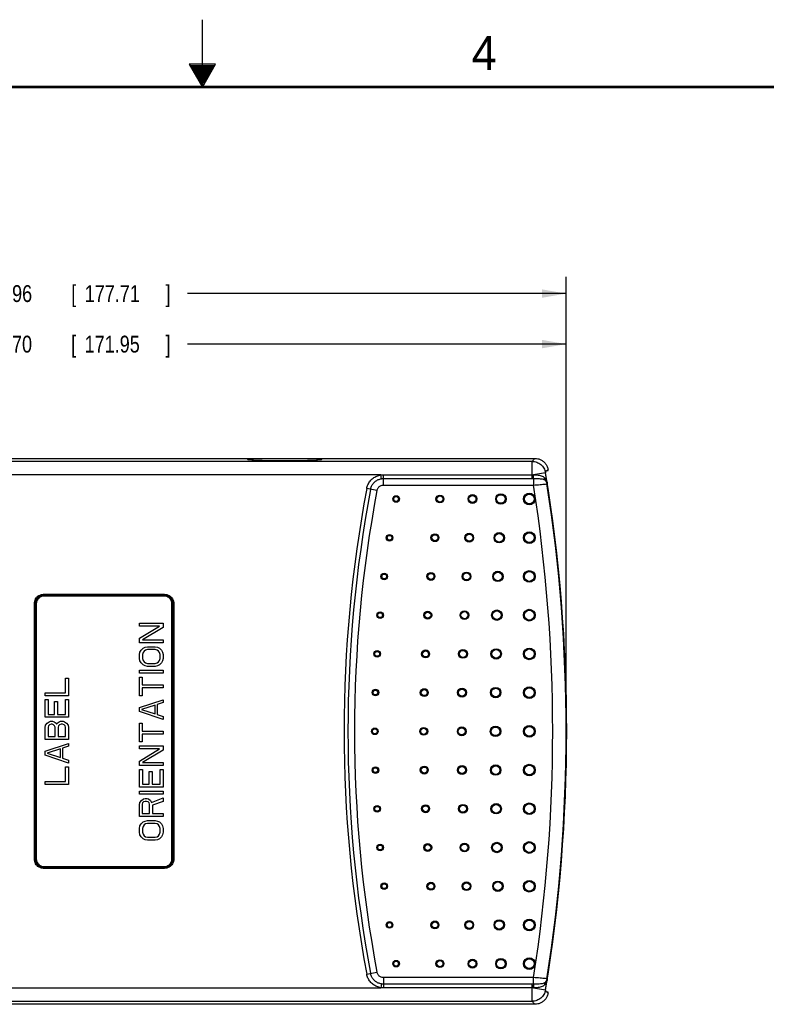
# Model space of a CAD drawing. Header units: inches. Extents: x 0 to 34, y 0 to 22.
# Tile 28 of 41: x 15.6 to 21.2, y 14.7 to 22. Entities that reach past the tile are written whole.
import ezdxf

# ---------------------------------------------------------------- set-up
doc = ezdxf.new("R2010")
doc.units = ezdxf.units.IN
doc.header["$LTSCALE"] = 1.87
doc.header["$MEASUREMENT"] = 0
doc.layers.get('0').update_dxf_attribs({"linetype": 'CONTINUOUS'})
doc.layers.add('DIMENSIONS', color=7, linetype='CONTINUOUS')
doc.styles.get("Standard").update_dxf_attribs({"font": 'txt', "width": 0.8})
doc.dimstyles.new('DIMSTYLE_1', dxfattribs={"dimtxt": 0.125, "dimasz": 0.18, "dimexe": 0.18, "dimexo": 0.0625, "dimgap": 0.09, "dimtad": 0, "dimtih": 1, "dimtoh": 1, "dimdec": 3, "dimzin": 4, "dimdsep": 46, "dimtxsty": 'STANDARD', "dimblk": '_FILLED', "dimblk1": '_FILLED', "dimblk2": '_FILLED', "dimcen": 0.09, "dimadec": 0, "dimazin": 0, "dimtp": 0.001, "dimtm": 0.001, "dimtfac": 1, "dimtdec": 3, "dimtofl": 0, "dimtmove": 0, "dimatfit": 3, "dimldrblk": '_FILLED', "dimfxl": 1, "dimtolj": 1, "dimtzin": 4, "dimarcsym": 0})

# ---------------------------------------------------------------- blocks, each defined once
blk = doc.blocks.new('_FILLED')
at = {"color": 0, "linetype": 'BYBLOCK'}
blk.add_solid([(0, 0), (-1, 0.174), (-1, -0.174)], dxfattribs=at)
blk = doc.blocks.new('*D0')
at = {"layer": 'DIMENSIONS', "color": 2, "linetype": 'CONTINUOUS'}
for p, q in [((12.9298, 16.7791), (12.9298, 19.7165)), ((19.6996, 16.779), (19.6996, 19.7165)), ((12.9298, 19.5915), (15.3383, 19.5915)), ((19.6996, 19.5915), (16.8883, 19.5915))]:
    blk.add_line(p, q, dxfattribs=at)
at = {"layer": 'DIMENSIONS', "color": 2, "linetype": 'CONTINUOUS', "xscale": 0.18, "yscale": 0.18, "zscale": 0.18, "rotation": 180}
blk.add_blockref('_FILLED', (12.9298, 19.5915), dxfattribs=at)
at = {"layer": 'DIMENSIONS', "color": 2, "linetype": 'CONTINUOUS', "xscale": 0.18, "yscale": 0.18, "zscale": 0.18}
blk.add_blockref('_FILLED', (19.6996, 19.5915), dxfattribs=at)
at = {"layer": 'DIMENSIONS', "color": 2, "linetype": 'CONTINUOUS', "width": 0.8}
for s, p in [('6.770', (15.4008, 19.529)), ('[', (16.0258, 19.529)), ('171.95', (16.1258, 19.529)), (']', (16.7258, 19.529))]:
    blk.add_text(s, height=0.125, dxfattribs=at).set_placement(p)
blk = doc.blocks.new('*D1')
at = {"layer": 'DIMENSIONS', "color": 2, "linetype": 'CONTINUOUS'}
for p, q in [((12.7033, 16.779), (12.7033, 20.0915)), ((19.6996, 16.779), (19.6996, 20.0915)), ((12.7033, 19.9665), (15.3388, 19.9665)), ((19.6996, 19.9665), (16.8888, 19.9665))]:
    blk.add_line(p, q, dxfattribs=at)
at = {"layer": 'DIMENSIONS', "color": 2, "linetype": 'CONTINUOUS', "xscale": 0.18, "yscale": 0.18, "zscale": 0.18, "rotation": 180}
blk.add_blockref('_FILLED', (12.7033, 19.9665), dxfattribs=at)
at = {"layer": 'DIMENSIONS', "color": 2, "linetype": 'CONTINUOUS', "xscale": 0.18, "yscale": 0.18, "zscale": 0.18}
blk.add_blockref('_FILLED', (19.6996, 19.9665), dxfattribs=at)
at = {"layer": 'DIMENSIONS', "color": 2, "linetype": 'CONTINUOUS', "width": 0.8}
for s, p in [('6.996', (15.4013, 19.904)), ('[', (16.0263, 19.904)), (']', (16.7263, 19.904)), ('177.71', (16.1263, 19.904))]:
    blk.add_text(s, height=0.125, dxfattribs=at).set_placement(p)

msp = doc.modelspace()

# ---------------------------------------------------------------- linework, layer by layer
at = {"color": 2, "linetype": 'CONTINUOUS'}
for p, q in [((17, 21.5), (17, 22)), ((16.902, 21.6697), (17, 21.5)), ((17.098, 21.6697), (16.902, 21.6697)), ((16.9076, 21.66), (17.0924, 21.66)), ((16.9134, 21.65), (17.0866, 21.65)), ((16.9192, 21.64), (17.0808, 21.64)), ((17, 21.5), (17.098, 21.6697)), ((16.925, 21.63), (17.0751, 21.63)), ((16.9307, 21.62), (17.0693, 21.62)), ((16.9365, 21.61), (17.0635, 21.61)), ((16.9423, 21.6), (17.0578, 21.6)), ((16.9481, 21.59), (17.052, 21.59)), ((16.9538, 21.58), (17.0462, 21.58)), ((16.9596, 21.57), (17.0404, 21.57)), ((16.9654, 21.56), (17.0347, 21.56)), ((16.9712, 21.55), (17.0289, 21.55)), ((16.9769, 21.54), (17.0231, 21.54)), ((16.9827, 21.53), (17.0173, 21.53)), ((16.9885, 21.52), (17.0116, 21.52)), ((16.9942, 21.51), (17.0058, 21.51))]:
    msp.add_line(p, q, dxfattribs=at)
at = {"color": 7, "linetype": 'CONTINUOUS'}
for p, q in [((13.1794, 18.7431), (17.8863, 18.7432)), ((19.4475, 18.7205), (13.1848, 18.7205)), ((17.3333, 18.7431), (17.3353, 18.7382)), ((17.8883, 18.7432), (17.8863, 18.7382)), ((17.8883, 18.7432), (19.4667, 18.7432)), ((19.4475, 18.5933), (19.4475, 18.7205)), ((19.5593, 18.6524), (19.5662, 18.6539)), ((18.3232, 18.6206), (14.3233, 18.6206)), ((18.3281, 18.5919), (18.3232, 18.6206)), ((18.3445, 18.5449), (18.3445, 18.6219)), ((18.3445, 18.6219), (19.4475, 18.6219)), ((18.3445, 18.5933), (19.4475, 18.5933)), ((19.546, 18.6367), (19.4564, 18.622)), ((19.4569, 18.5934), (19.4569, 18.5449)), ((19.546, 18.6367), (19.5469, 18.6377)), ((19.5469, 18.6377), (19.5469, 18.6377)), ((18.2953, 18.5042), (18.2192, 18.5185)), ((18.3445, 18.5449), (19.4569, 18.5449)), ((19.5567, 18.5535), (19.5592, 18.5545)), ((15.8215, 17.7338), (15.8215, 17.7268)), ((15.8215, 17.7338), (16.7181, 17.7338)), ((15.8215, 17.7268), (15.8216, 17.7267)), ((15.8215, 17.7268), (16.7181, 17.7268)), ((15.8216, 17.7267), (15.8216, 17.7197)), ((16.718, 17.7267), (15.8216, 17.7267)), ((16.718, 17.7197), (15.8216, 17.7197)), ((16.7181, 17.7268), (16.718, 17.7267)), ((16.718, 17.7267), (16.718, 17.7197)), ((16.7181, 17.7338), (16.7181, 17.7268)), ((15.7525, 15.7682), (15.7525, 17.6648)), ((15.7525, 17.6648), (15.7595, 17.6648)), ((15.7595, 15.7682), (15.7595, 17.6649)), ((15.7595, 17.6649), (15.7596, 17.6647)), ((15.7596, 17.6647), (15.7596, 15.7683)), ((15.7596, 17.6647), (15.7666, 17.6647)), ((15.7666, 17.6647), (15.7666, 15.7683)), ((16.773, 15.7683), (16.773, 17.6647)), ((16.78, 17.6647), (16.773, 17.6647)), ((16.7801, 17.6648), (16.78, 17.6647)), ((16.78, 15.7683), (16.78, 17.6647)), ((16.7801, 17.6648), (16.7801, 15.7682)), ((16.7871, 17.6648), (16.7801, 17.6648)), ((16.7871, 17.6648), (16.7871, 15.7682)), ((16.5328, 17.4981), (16.5328, 17.52)), ((16.5328, 17.52), (16.7078, 17.52)), ((16.5328, 17.407), (16.6817, 17.4981)), ((16.6817, 17.4981), (16.5328, 17.4981)), ((16.7078, 17.4872), (16.5551, 17.396)), ((16.7078, 17.52), (16.7078, 17.4872)), ((16.5328, 17.3741), (16.5328, 17.407)), ((16.7078, 17.3741), (16.5328, 17.3741)), ((16.544, 17.3195), (16.5589, 17.334)), ((16.5551, 17.396), (16.7078, 17.396)), ((16.5589, 17.334), (16.5737, 17.3413)), ((16.5737, 17.3413), (16.5924, 17.345)), ((16.5924, 17.345), (16.6482, 17.345)), ((16.6482, 17.345), (16.6668, 17.3413)), ((16.6668, 17.3413), (16.6817, 17.334)), ((16.6817, 17.334), (16.6966, 17.3195)), ((16.7078, 17.396), (16.7078, 17.3741)), ((16.5328, 17.2866), (16.5365, 17.3049)), ((16.5328, 17.2575), (16.5328, 17.2866)), ((16.5365, 17.2392), (16.5328, 17.2575)), ((16.5365, 17.3049), (16.544, 17.3195)), ((16.5589, 17.3012), (16.5551, 17.2866)), ((16.5551, 17.2866), (16.5551, 17.2575)), ((16.5551, 17.2575), (16.5589, 17.2429)), ((16.5663, 17.3122), (16.5589, 17.3012)), ((16.5775, 17.3195), (16.5663, 17.3122)), ((16.5924, 17.3231), (16.5775, 17.3195)), ((16.6482, 17.3231), (16.5924, 17.3231)), ((16.6631, 17.3195), (16.6482, 17.3231)), ((16.6743, 17.3122), (16.6631, 17.3195)), ((16.6817, 17.3012), (16.6743, 17.3122)), ((16.6854, 17.2866), (16.6817, 17.3012)), ((16.6817, 17.2429), (16.6854, 17.2575)), ((16.6854, 17.2575), (16.6854, 17.2866)), ((16.6966, 17.3195), (16.7041, 17.3049)), ((16.7041, 17.3049), (16.7078, 17.2866)), ((16.7078, 17.2575), (16.7041, 17.2392)), ((16.7078, 17.2866), (16.7078, 17.2575)), ((16.544, 17.2247), (16.5365, 17.2392)), ((16.5589, 17.2101), (16.544, 17.2247)), ((16.5589, 17.2429), (16.5663, 17.232)), ((16.5737, 17.2028), (16.5589, 17.2101)), ((16.5663, 17.232), (16.5775, 17.2247)), ((16.5924, 17.1991), (16.5737, 17.2028)), ((16.5775, 17.2247), (16.5924, 17.221)), ((16.5924, 17.221), (16.6482, 17.221)), ((16.6482, 17.1991), (16.5924, 17.1991)), ((16.6482, 17.221), (16.6631, 17.2247)), ((16.6668, 17.2028), (16.6482, 17.1991)), ((16.6631, 17.2247), (16.6743, 17.232)), ((16.6817, 17.2101), (16.6668, 17.2028)), ((16.6743, 17.232), (16.6817, 17.2429)), ((16.6966, 17.2247), (16.6817, 17.2101)), ((16.7041, 17.2392), (16.6966, 17.2247)), ((15.9844, 17.0028), (15.9844, 17.1122)), ((15.9844, 17.1122), (16.0068, 17.1122)), ((16.0068, 17.1122), (16.0068, 16.9809)), ((16.5328, 17.1481), (16.5328, 17.17)), ((16.5328, 17.17), (16.7078, 17.17)), ((16.7078, 17.1481), (16.5328, 17.1481)), ((16.5328, 16.9804), (16.5328, 17.1189)), ((16.5328, 17.1189), (16.5514, 17.1189)), ((16.5514, 17.1189), (16.5514, 17.0606)), ((16.7078, 17.17), (16.7078, 17.1481)), ((16.5514, 17.0606), (16.7078, 17.0606)), ((16.5514, 17.0387), (16.5514, 16.9804)), ((16.7078, 17.0387), (16.5514, 17.0387)), ((16.7078, 17.0606), (16.7078, 17.0387)), ((15.8318, 16.9809), (15.8318, 17.0028)), ((15.8318, 17.0028), (15.9844, 17.0028)), ((16.0068, 16.9809), (15.8318, 16.9809)), ((16.5514, 16.9804), (16.5328, 16.9804)), ((15.8318, 16.8205), (15.8318, 16.9517)), ((15.8318, 16.9517), (15.8541, 16.9517)), ((15.8541, 16.9517), (15.8541, 16.8424)), ((15.9025, 16.8424), (15.9025, 16.9372)), ((15.9025, 16.9372), (15.9249, 16.9372)), ((15.9249, 16.9372), (15.9249, 16.8424)), ((15.9844, 16.8424), (15.9844, 16.9517)), ((15.9844, 16.9517), (16.0068, 16.9517)), ((16.0068, 16.9517), (16.0068, 16.8205)), ((16.5328, 16.8929), (16.7078, 16.9512)), ((16.5328, 16.8637), (16.5328, 16.8929)), ((16.6482, 16.9111), (16.5477, 16.8783)), ((16.6482, 16.8455), (16.6482, 16.9111)), ((16.7078, 16.9294), (16.6631, 16.9148)), ((16.6631, 16.9148), (16.6631, 16.8419)), ((16.7078, 16.9512), (16.7078, 16.9294)), ((16.0068, 16.8205), (15.8318, 16.8205)), ((15.8541, 16.8424), (15.9025, 16.8424)), ((15.9249, 16.8424), (15.9844, 16.8424)), ((16.7078, 16.8054), (16.5328, 16.8637)), ((16.5477, 16.8783), (16.6482, 16.8455)), ((16.6631, 16.8419), (16.7078, 16.8273)), ((16.7078, 16.8273), (16.7078, 16.8054)), ((15.8318, 16.7439), (15.8355, 16.7622)), ((15.8318, 16.6564), (15.8318, 16.7439)), ((15.8355, 16.7622), (15.8467, 16.7767)), ((15.8467, 16.7767), (15.8616, 16.7877)), ((15.8579, 16.7585), (15.8541, 16.7476)), ((15.8541, 16.7476), (15.8541, 16.6783)), ((15.8653, 16.7658), (15.8579, 16.7585)), ((15.8616, 16.7877), (15.8727, 16.7913)), ((15.8765, 16.7695), (15.8653, 16.7658)), ((15.8727, 16.7913), (15.8876, 16.7913)), ((15.8839, 16.7695), (15.8765, 16.7695)), ((15.8951, 16.7658), (15.8839, 16.7695)), ((15.8876, 16.7913), (15.8988, 16.7877)), ((15.9025, 16.7585), (15.8951, 16.7658)), ((15.8988, 16.7877), (15.9137, 16.7767)), ((15.9063, 16.7476), (15.9025, 16.7585)), ((15.9063, 16.6783), (15.9063, 16.7476)), ((15.9137, 16.7767), (15.9174, 16.7695)), ((15.9174, 16.7695), (15.9212, 16.7767)), ((15.9212, 16.7767), (15.936, 16.7877)), ((15.9323, 16.7585), (15.9286, 16.7476)), ((15.9286, 16.7476), (15.9286, 16.6783)), ((15.9398, 16.7658), (15.9323, 16.7585)), ((15.936, 16.7877), (15.9472, 16.7913)), ((15.9509, 16.7695), (15.9398, 16.7658)), ((15.9472, 16.7913), (15.9658, 16.7913)), ((15.9621, 16.7695), (15.9509, 16.7695)), ((15.9733, 16.7658), (15.9621, 16.7695)), ((15.9658, 16.7913), (15.977, 16.7877)), ((15.9807, 16.7585), (15.9733, 16.7658)), ((15.977, 16.7877), (15.9919, 16.7767)), ((15.9844, 16.7476), (15.9807, 16.7585)), ((15.9844, 16.6783), (15.9844, 16.7476)), ((15.9919, 16.7767), (16.0031, 16.7622)), ((16.0031, 16.7622), (16.0068, 16.7439)), ((16.0068, 16.7439), (16.0068, 16.6564)), ((16.5328, 16.6377), (16.5328, 16.7762)), ((16.5328, 16.7762), (16.5514, 16.7762)), ((16.5514, 16.7762), (16.5514, 16.7179)), ((15.8541, 16.6783), (15.9063, 16.6783)), ((15.9286, 16.6783), (15.9844, 16.6783)), ((16.5514, 16.7179), (16.7078, 16.7179)), ((16.7078, 16.696), (16.5514, 16.696)), ((16.5514, 16.696), (16.5514, 16.6377)), ((16.7078, 16.7179), (16.7078, 16.696)), ((16.0068, 16.6564), (15.8318, 16.6564)), ((15.8318, 16.5689), (16.0068, 16.6273)), ((16.0068, 16.6054), (15.9621, 16.5908)), ((16.0068, 16.6273), (16.0068, 16.6054)), ((16.5514, 16.6377), (16.5328, 16.6377)), ((16.5328, 16.6085), (16.7078, 16.6085)), ((16.5328, 16.5866), (16.5328, 16.6085)), ((16.7078, 16.6085), (16.7078, 16.5757)), ((15.8318, 16.5398), (15.8318, 16.5689)), ((16.0068, 16.4814), (15.8318, 16.5398)), ((15.9472, 16.5872), (15.8467, 16.5543)), ((15.8467, 16.5543), (15.9472, 16.5215)), ((15.9472, 16.5215), (15.9472, 16.5872)), ((15.9621, 16.5908), (15.9621, 16.5179)), ((16.6817, 16.5866), (16.5328, 16.5866)), ((16.5328, 16.4955), (16.6817, 16.5866)), ((16.7078, 16.5757), (16.5551, 16.4846)), ((15.9621, 16.5179), (16.0068, 16.5033)), ((15.9844, 16.3429), (15.9844, 16.4523)), ((15.9844, 16.4523), (16.0068, 16.4523)), ((16.0068, 16.5033), (16.0068, 16.4814)), ((16.0068, 16.4523), (16.0068, 16.321)), ((16.5328, 16.4627), (16.5328, 16.4955)), ((16.7078, 16.4627), (16.5328, 16.4627)), ((16.5551, 16.4846), (16.7078, 16.4846)), ((16.7078, 16.4846), (16.7078, 16.4627)), ((16.5328, 16.4335), (16.5551, 16.4335)), ((16.5328, 16.3023), (16.5328, 16.4335)), ((16.5551, 16.4335), (16.5551, 16.3241)), ((16.6035, 16.4189), (16.6259, 16.4189)), ((16.6035, 16.3241), (16.6035, 16.4189)), ((16.6259, 16.4189), (16.6259, 16.3241)), ((16.6855, 16.4335), (16.7078, 16.4335)), ((16.6855, 16.3241), (16.6855, 16.4335)), ((16.7078, 16.4335), (16.7078, 16.3023)), ((15.8318, 16.321), (15.8318, 16.3429)), ((15.8318, 16.3429), (15.9844, 16.3429)), ((16.0068, 16.321), (15.8318, 16.321)), ((16.7078, 16.3023), (16.5328, 16.3023)), ((16.5551, 16.3241), (16.6035, 16.3241)), ((16.6259, 16.3241), (16.6855, 16.3241)), ((16.5328, 16.2731), (16.7078, 16.2731)), ((16.5328, 16.2512), (16.5328, 16.2731)), ((16.7078, 16.2512), (16.5328, 16.2512)), ((16.7078, 16.2731), (16.7078, 16.2512)), ((16.5328, 16.171), (16.5365, 16.1892)), ((16.5328, 16.0835), (16.5328, 16.171)), ((16.5365, 16.1892), (16.5477, 16.2038)), ((16.5477, 16.2038), (16.5626, 16.2148)), ((16.5551, 16.1856), (16.5514, 16.1747)), ((16.5514, 16.1747), (16.5514, 16.1054)), ((16.5626, 16.1929), (16.5551, 16.1856)), ((16.5626, 16.2148), (16.5737, 16.2184)), ((16.5737, 16.1965), (16.5626, 16.1929)), ((16.5737, 16.2184), (16.5886, 16.2184)), ((16.5849, 16.1965), (16.5737, 16.1965)), ((16.5961, 16.1929), (16.5849, 16.1965)), ((16.5886, 16.2184), (16.5998, 16.2148)), ((16.6035, 16.1856), (16.5961, 16.1929)), ((16.5998, 16.2148), (16.6147, 16.2038)), ((16.6073, 16.1747), (16.6035, 16.1856)), ((16.6073, 16.1054), (16.6073, 16.1747)), ((16.6147, 16.2038), (16.6222, 16.1892)), ((16.6222, 16.1892), (16.7078, 16.2221)), ((16.7078, 16.1965), (16.6296, 16.1674)), ((16.6296, 16.1674), (16.6296, 16.1054)), ((16.7078, 16.2221), (16.7078, 16.1965)), ((16.7078, 16.0835), (16.5328, 16.0835)), ((16.5514, 16.1054), (16.6073, 16.1054)), ((16.6296, 16.1054), (16.7078, 16.1054)), ((16.7078, 16.1054), (16.7078, 16.0835)), ((16.5328, 15.996), (16.5365, 16.0142)), ((16.5365, 16.0142), (16.544, 16.0288)), ((16.544, 16.0288), (16.5589, 16.0434)), ((16.5589, 16.0106), (16.5551, 15.996)), ((16.5589, 16.0434), (16.5737, 16.0507)), ((16.5663, 16.0215), (16.5589, 16.0106)), ((16.5775, 16.0288), (16.5663, 16.0215)), ((16.5737, 16.0507), (16.5924, 16.0544)), ((16.5924, 16.0325), (16.5775, 16.0288)), ((16.5924, 16.0544), (16.6482, 16.0544)), ((16.6482, 16.0325), (16.5924, 16.0325)), ((16.6482, 16.0544), (16.6668, 16.0507)), ((16.6631, 16.0288), (16.6482, 16.0325)), ((16.6743, 16.0215), (16.6631, 16.0288)), ((16.6668, 16.0507), (16.6817, 16.0434)), ((16.6817, 16.0106), (16.6743, 16.0215)), ((16.6817, 16.0434), (16.6966, 16.0288)), ((16.6855, 15.996), (16.6817, 16.0106)), ((16.6966, 16.0288), (16.7041, 16.0142)), ((16.7041, 16.0142), (16.7078, 15.996)), ((16.5328, 15.9669), (16.5328, 15.996)), ((16.5365, 15.9486), (16.5328, 15.9669)), ((16.544, 15.934), (16.5365, 15.9486)), ((16.5551, 15.996), (16.5551, 15.9669)), ((16.5551, 15.9669), (16.5589, 15.9523)), ((16.5589, 15.9523), (16.5663, 15.9413)), ((16.5663, 15.9413), (16.5775, 15.934)), ((16.6631, 15.934), (16.6743, 15.9413)), ((16.6743, 15.9413), (16.6817, 15.9523)), ((16.6817, 15.9523), (16.6855, 15.9669)), ((16.6855, 15.9669), (16.6855, 15.996)), ((16.7041, 15.9486), (16.6966, 15.934)), ((16.7078, 15.9669), (16.7041, 15.9486)), ((16.7078, 15.996), (16.7078, 15.9669)), ((16.5589, 15.9195), (16.544, 15.934)), ((16.5737, 15.9122), (16.5589, 15.9195)), ((16.5924, 15.9085), (16.5737, 15.9122)), ((16.5775, 15.934), (16.5924, 15.9304)), ((16.5924, 15.9304), (16.6482, 15.9304)), ((16.6482, 15.9085), (16.5924, 15.9085)), ((16.6482, 15.9304), (16.6631, 15.934)), ((16.6668, 15.9122), (16.6482, 15.9085)), ((16.6817, 15.9195), (16.6668, 15.9122)), ((16.6966, 15.934), (16.6817, 15.9195)), ((15.7525, 15.7682), (15.7595, 15.7682)), ((15.7595, 15.7682), (15.7596, 15.7683)), ((15.7596, 15.7683), (15.7666, 15.7683)), ((16.78, 15.7683), (16.773, 15.7683)), ((16.7801, 15.7682), (16.78, 15.7683)), ((16.7871, 15.7682), (16.7801, 15.7682)), ((15.8215, 15.7062), (15.8216, 15.7063)), ((16.7181, 15.7062), (15.8215, 15.7062)), ((15.8215, 15.6992), (15.8215, 15.7062)), ((16.7181, 15.6992), (15.8215, 15.6992)), ((15.8216, 15.7133), (16.718, 15.7133)), ((15.8216, 15.7063), (15.8216, 15.7133)), ((15.8216, 15.7063), (16.718, 15.7063)), ((16.718, 15.7063), (16.718, 15.7133)), ((16.7181, 15.7062), (16.718, 15.7063)), ((16.7181, 15.6992), (16.7181, 15.7062)), ((18.2192, 14.9145), (18.2953, 14.9289)), ((18.3281, 14.8411), (18.3232, 14.8125)), ((19.457, 14.8882), (18.3445, 14.8882)), ((18.3445, 14.8882), (18.3445, 14.8111)), ((19.4475, 14.8398), (18.3445, 14.8397)), ((19.4475, 14.7126), (19.4475, 14.8398)), ((19.457, 14.8397), (19.457, 14.8882)), ((19.5592, 14.8786), (19.5567, 14.8796)), ((14.3233, 14.8125), (18.3232, 14.8125)), ((19.4475, 14.8111), (18.3445, 14.8111)), ((19.4564, 14.811), (19.5461, 14.7963)), ((19.5469, 14.7954), (19.5461, 14.7963)), ((19.5469, 14.7954), (19.5469, 14.7954)), ((19.5662, 14.7792), (19.5593, 14.7806)), ((13.1848, 14.7126), (19.4475, 14.7126)), ((19.4667, 14.6899), (13.1794, 14.6899))]:
    msp.add_line(p, q, dxfattribs=at)
at = {"color": 7, "linetype": 'CONTINUOUS', "const_width": 0.02}
msp.add_lwpolyline([(33.5, 21.5), (0.5, 21.5)], dxfattribs=at)
at = {"color": 7, "linetype": 'CONTINUOUS'}
for centre, radius in [((18.4371, 18.4415), 0.0245), ((18.4371, 18.4415), 0.0211), ((18.4371, 18.4415), 0.0177), ((18.7622, 18.4415), 0.0293), ((18.7622, 18.4415), 0.0259), ((18.7622, 18.4415), 0.0224), ((19.0041, 18.4415), 0.0328), ((19.0041, 18.4415), 0.0294), ((19.0041, 18.4415), 0.026), ((19.2149, 18.4415), 0.0387), ((19.2149, 18.4415), 0.0353), ((19.2149, 18.4415), 0.0318), ((19.4258, 18.4415), 0.0434), ((19.4258, 18.4415), 0.04), ((19.4258, 18.4415), 0.0366), ((18.3886, 18.154), 0.0245), ((18.3886, 18.154), 0.0211), ((18.3886, 18.154), 0.0177), ((18.7255, 18.154), 0.0293), ((18.7255, 18.154), 0.0259), ((18.7255, 18.154), 0.0224), ((18.9797, 18.154), 0.0328), ((18.9797, 18.154), 0.0294), ((18.9797, 18.154), 0.026), ((19.2027, 18.154), 0.0387), ((19.2027, 18.154), 0.0353), ((19.2027, 18.154), 0.0318), ((19.4258, 18.154), 0.0434), ((19.4258, 18.154), 0.04), ((19.4258, 18.154), 0.0366), ((19.4258, 17.8665), 0.0434), ((18.349, 17.8665), 0.0245), ((18.349, 17.8665), 0.0211), ((18.349, 17.8665), 0.0177), ((18.6956, 17.8665), 0.0293), ((18.6956, 17.8665), 0.0259), ((18.6956, 17.8665), 0.0224), ((18.9598, 17.8665), 0.0328), ((18.9598, 17.8665), 0.0294), ((18.9598, 17.8665), 0.026), ((19.1928, 17.8665), 0.0387), ((19.1928, 17.8665), 0.0353), ((19.1928, 17.8665), 0.0318), ((19.4258, 17.8665), 0.04), ((19.4258, 17.8665), 0.0366), ((19.1851, 17.579), 0.0387), ((19.4258, 17.579), 0.0434), ((19.4258, 17.579), 0.04), ((18.3184, 17.579), 0.0245), ((18.3184, 17.579), 0.0211), ((18.3184, 17.579), 0.0177), ((18.6724, 17.579), 0.0293), ((18.6724, 17.579), 0.0259), ((18.6724, 17.579), 0.0224), ((18.9444, 17.579), 0.0328), ((18.9444, 17.579), 0.0294), ((18.9444, 17.579), 0.026), ((19.1851, 17.579), 0.0353), ((19.1851, 17.579), 0.0318), ((19.4258, 17.579), 0.0366), ((19.1796, 17.2915), 0.0387), ((19.1796, 17.2915), 0.0353), ((19.4258, 17.2915), 0.0434), ((19.4258, 17.2915), 0.04), ((19.4258, 17.2915), 0.0366), ((18.2966, 17.2915), 0.0245), ((18.2966, 17.2915), 0.0211), ((18.2966, 17.2915), 0.0177), ((18.6558, 17.2915), 0.0293), ((18.6558, 17.2915), 0.0259), ((18.6558, 17.2915), 0.0224), ((18.9334, 17.2915), 0.0328), ((18.9334, 17.2915), 0.0294), ((18.9334, 17.2915), 0.026), ((19.1796, 17.2915), 0.0318), ((18.6459, 17.004), 0.0293), ((18.9267, 17.004), 0.0328), ((18.9267, 17.004), 0.0294), ((19.1763, 17.004), 0.0387), ((19.1763, 17.004), 0.0353), ((19.1763, 17.004), 0.0318), ((19.4258, 17.004), 0.0434), ((19.4258, 17.004), 0.04), ((19.4258, 17.004), 0.0366), ((18.2835, 17.004), 0.0245), ((18.2835, 17.004), 0.0211), ((18.2835, 17.004), 0.0177), ((18.6459, 17.004), 0.0259), ((18.6459, 17.004), 0.0224), ((18.9267, 17.004), 0.026), ((18.2792, 16.7165), 0.0245), ((18.6426, 16.7165), 0.0293), ((18.6426, 16.7165), 0.0259), ((18.9245, 16.7165), 0.0328), ((18.9245, 16.7165), 0.0294), ((18.9245, 16.7165), 0.026), ((19.1752, 16.7165), 0.0387), ((19.1752, 16.7165), 0.0353), ((19.1752, 16.7165), 0.0318), ((19.4258, 16.7165), 0.0434), ((19.4258, 16.7165), 0.04), ((19.4258, 16.7165), 0.0366), ((18.2792, 16.7165), 0.0211), ((18.2792, 16.7165), 0.0177), ((18.6426, 16.7165), 0.0224), ((18.2835, 16.429), 0.0245), ((18.2835, 16.429), 0.0211), ((18.6459, 16.429), 0.0293), ((18.6459, 16.429), 0.0259), ((18.6459, 16.429), 0.0224), ((18.9267, 16.429), 0.0328), ((18.9267, 16.429), 0.0294), ((18.9267, 16.429), 0.026), ((19.1763, 16.429), 0.0387), ((19.1763, 16.429), 0.0353), ((19.1763, 16.429), 0.0318), ((19.4258, 16.429), 0.0434), ((19.4258, 16.429), 0.04), ((19.4258, 16.429), 0.0366), ((18.2835, 16.429), 0.0177), ((18.2966, 16.1415), 0.0245), ((18.2966, 16.1415), 0.0211), ((18.2966, 16.1415), 0.0177), ((18.6558, 16.1415), 0.0293), ((18.6558, 16.1415), 0.0259), ((18.6558, 16.1415), 0.0224), ((18.9334, 16.1415), 0.0328), ((18.9334, 16.1415), 0.0294), ((18.9334, 16.1415), 0.026), ((19.1796, 16.1415), 0.0387), ((19.1796, 16.1415), 0.0353), ((19.1796, 16.1415), 0.0318), ((19.4258, 16.1415), 0.0434), ((19.4258, 16.1415), 0.04), ((19.4258, 16.1415), 0.0366), ((18.3184, 15.854), 0.0245), ((18.3184, 15.854), 0.0211), ((18.3184, 15.854), 0.0177), ((18.6724, 15.854), 0.0293), ((18.6724, 15.854), 0.0259), ((18.6724, 15.854), 0.0224), ((18.9444, 15.854), 0.0328), ((18.9444, 15.854), 0.0294), ((18.9444, 15.854), 0.026), ((19.1851, 15.854), 0.0387), ((19.1851, 15.854), 0.0353), ((19.1851, 15.854), 0.0318), ((19.4258, 15.854), 0.0434), ((19.4258, 15.854), 0.04), ((19.4258, 15.854), 0.0366), ((18.3491, 15.5665), 0.0245), ((18.3491, 15.5665), 0.0211), ((18.3491, 15.5665), 0.0177), ((18.6956, 15.5665), 0.0293), ((18.6956, 15.5665), 0.0259), ((18.6956, 15.5665), 0.0224), ((18.9598, 15.5665), 0.0328), ((18.9598, 15.5665), 0.0294), ((18.9598, 15.5665), 0.026), ((19.1928, 15.5665), 0.0387), ((19.1928, 15.5665), 0.0353), ((19.1928, 15.5665), 0.0318), ((19.4258, 15.5665), 0.0434), ((19.4258, 15.5665), 0.04), ((19.4258, 15.5665), 0.0366), ((18.3886, 15.279), 0.0245), ((18.3886, 15.279), 0.0211), ((18.3886, 15.279), 0.0177), ((18.7255, 15.279), 0.0293), ((18.7255, 15.279), 0.0259), ((18.7255, 15.279), 0.0224), ((18.9797, 15.279), 0.0328), ((18.9797, 15.279), 0.0294), ((18.9797, 15.279), 0.026), ((19.2027, 15.279), 0.0387), ((19.2027, 15.279), 0.0353), ((19.2027, 15.279), 0.0318), ((19.4258, 15.279), 0.0434), ((19.4258, 15.279), 0.04), ((19.4258, 15.279), 0.0366), ((18.4371, 14.9915), 0.0245), ((18.4371, 14.9915), 0.0211), ((18.4371, 14.9915), 0.0177), ((18.7622, 14.9915), 0.0293), ((18.7622, 14.9915), 0.0259), ((18.7622, 14.9915), 0.0224), ((19.0041, 14.9915), 0.0328), ((19.0041, 14.9915), 0.0294), ((19.0041, 14.9915), 0.026), ((19.2149, 14.9915), 0.0387), ((19.2149, 14.9915), 0.0353), ((19.2149, 14.9915), 0.0318), ((19.4258, 14.9915), 0.0434), ((19.4258, 14.9915), 0.04), ((19.4258, 14.9915), 0.0366)]:
    msp.add_circle(centre, radius, dxfattribs=at)
for centre, radius, start, end in [((7.8208, 16.7165), 11.9041, 9.36645, 9.39427), ((7.8208, 16.7165), 11.8815, 8.89921, 9.30075), ((7.8208, 16.7165), 11.8824, 350.69578, 9.30471), ((27.7792, 16.7166), 9.7283, 169.32568, 190.67481), ((27.7792, 16.7166), 9.6993, 169.32568, 190.6748), ((27.7792, 16.7166), 9.6509, 169.32568, 190.6748), ((7.8208, 16.7165), 11.7789, 351.07049, 8.93), ((7.8208, 16.7165), 11.8788, 351.10441, 8.89607), ((7.8208, 16.7165), 11.8815, 350.69973, 351.10126), ((7.8208, 16.7165), 11.9041, 350.60621, 350.63404)]:
    msp.add_arc(centre, radius, start, end, dxfattribs=at)
for points, knots in [([(17.3353, 18.7382), (17.3353, 18.7353), (17.3515, 18.7355), (17.3696, 18.7312), (17.4094, 18.7302), (17.457, 18.7279), (17.5152, 18.7268), (17.5782, 18.7261), (17.6434, 18.7261), (17.7064, 18.7268), (17.7645, 18.7279), (17.8121, 18.7302), (17.852, 18.7312), (17.8701, 18.7355), (17.8863, 18.7353), (17.8863, 18.7382)], [0, 0, 0, 0, 0.015397, 0.058428, 0.126678, 0.21706, 0.323039, 0.440221, 0.559779, 0.676961, 0.78294, 0.873322, 0.941572, 0.984603, 1, 1, 1, 1]), ([(19.4475, 18.7205), (19.4496, 18.723), (19.4539, 18.728), (19.4603, 18.7356), (19.4646, 18.7406), (19.4667, 18.7432)], [0, 0, 0, 0, 0.333038, 0.666371, 1, 1, 1, 1]), ([(19.4475, 18.7205), (19.4591, 18.7205), (19.4826, 18.7163), (19.5134, 18.6982), (19.5362, 18.6708), (19.5441, 18.6482), (19.546, 18.6367)], [0, 0, 0, 0, 0.249954, 0.5, 0.750046, 1, 1, 1, 1]), ([(19.4667, 18.7432), (19.4744, 18.7432), (19.4901, 18.7413), (19.5122, 18.7332), (19.5319, 18.7202), (19.548, 18.7029), (19.5597, 18.6823), (19.564, 18.6672), (19.5653, 18.6596)], [0, 0, 0, 0, 0.165213, 0.333286, 0.499814, 0.66648, 0.834873, 1, 1, 1, 1]), ([(19.5442, 18.6495), (19.5459, 18.6498), (19.5493, 18.6505), (19.5543, 18.6514), (19.5576, 18.6521), (19.5593, 18.6524)], [0, 0, 0, 0, 0.341379, 0.674689, 1, 1, 1, 1]), ([(19.5442, 18.6495), (19.5447, 18.6476), (19.5458, 18.6437), (19.5465, 18.6397), (19.5469, 18.6377)], [0, 0, 0, 0, 0.499903, 1, 1, 1, 1]), ([(19.5593, 18.6524), (19.5603, 18.6536), (19.5623, 18.656), (19.5643, 18.6584), (19.5653, 18.6596)], [0, 0, 0, 0, 0.500065, 1, 1, 1, 1]), ([(18.2192, 18.5185), (18.2211, 18.5286), (18.2274, 18.5484), (18.2437, 18.575), (18.266, 18.597), (18.293, 18.6129), (18.313, 18.6189), (18.3232, 18.6206)], [0, 0, 0, 0, 0.198594, 0.398478, 0.599081, 0.79952, 1, 1, 1, 1]), ([(18.2478, 18.5131), (18.2492, 18.5209), (18.2541, 18.5362), (18.2667, 18.5568), (18.2839, 18.5737), (18.3047, 18.586), (18.3202, 18.5906), (18.3281, 18.5919)], [0, 0, 0, 0, 0.198814, 0.39868, 0.599304, 0.799701, 1, 1, 1, 1]), ([(18.3232, 18.6206), (18.3267, 18.621), (18.3338, 18.6217), (18.3409, 18.6219), (18.3445, 18.6219)], [0, 0, 0, 0, 0.498596, 1, 1, 1, 1]), ([(18.3281, 18.5919), (18.3308, 18.5924), (18.3362, 18.5931), (18.3417, 18.5933), (18.3445, 18.5933)], [0, 0, 0, 0, 0.500695, 1, 1, 1, 1]), ([(19.4475, 18.6219), (19.4487, 18.6219), (19.4511, 18.622), (19.4535, 18.622), (19.4548, 18.622)], [0, 0, 0, 0, 0.503038, 1, 1, 1, 1]), ([(19.4475, 18.5933), (19.449, 18.5933), (19.4522, 18.5933), (19.4554, 18.5933), (19.4569, 18.5934)], [0, 0, 0, 0, 0.501592, 1, 1, 1, 1]), ([(19.4569, 18.5934), (19.4564, 18.5952), (19.4558, 18.6006), (19.4551, 18.6102), (19.4548, 18.6178), (19.4548, 18.622)], [0, 0, 0, 0, 0.205348, 0.560487, 1, 1, 1, 1]), ([(19.4548, 18.622), (19.455, 18.622), (19.4556, 18.622), (19.4561, 18.622), (19.4564, 18.622)], [0, 0, 0, 0, 0.496483, 1, 1, 1, 1]), ([(19.4589, 18.5934), (19.4582, 18.5952), (19.4576, 18.6007), (19.4567, 18.6102), (19.4565, 18.6178), (19.4564, 18.622)], [0, 0, 0, 0, 0.205758, 0.560743, 1, 1, 1, 1]), ([(19.4564, 18.622), (19.461, 18.6219), (19.4706, 18.6215), (19.4851, 18.6203), (19.4999, 18.6181), (19.5145, 18.6144), (19.528, 18.6081), (19.5355, 18.6015), (19.5386, 18.5978)], [0, 0, 0, 0, 0.157942, 0.32519, 0.495772, 0.666201, 0.835565, 1, 1, 1, 1]), ([(19.4569, 18.5934), (19.4573, 18.5934), (19.4579, 18.5934), (19.4586, 18.5934), (19.4589, 18.5934)], [0, 0, 0, 0, 0.509822, 1, 1, 1, 1]), ([(19.4589, 18.5934), (19.4643, 18.5934), (19.4752, 18.5935), (19.4914, 18.5932), (19.5071, 18.5924), (19.5213, 18.5906), (19.5335, 18.5873), (19.5403, 18.5832), (19.5429, 18.5808)], [0, 0, 0, 0, 0.187197, 0.379815, 0.563978, 0.730904, 0.877025, 1, 1, 1, 1]), ([(19.5429, 18.5808), (19.5416, 18.5822), (19.5395, 18.5856), (19.5381, 18.5915), (19.5383, 18.5957), (19.5386, 18.5978)], [0, 0, 0, 0, 0.31112, 0.641637, 1, 1, 1, 1]), ([(19.5386, 18.5978), (19.5419, 18.5939), (19.548, 18.5853), (19.555, 18.5707), (19.5581, 18.5601), (19.5592, 18.5545)], [0, 0, 0, 0, 0.316381, 0.648849, 1, 1, 1, 1]), ([(19.5429, 18.5808), (19.5455, 18.5786), (19.5503, 18.5735), (19.5559, 18.5646), (19.5583, 18.558), (19.5592, 18.5545)], [0, 0, 0, 0, 0.328485, 0.659781, 1, 1, 1, 1]), ([(19.5429, 18.5808), (19.5465, 18.5772), (19.5527, 18.5686), (19.5559, 18.5586), (19.5567, 18.5535)], [0, 0, 0, 0, 0.49998, 1, 1, 1, 1]), ([(18.2953, 18.5042), (18.296, 18.5079), (18.2983, 18.5153), (18.3042, 18.5253), (18.3123, 18.5337), (18.322, 18.5401), (18.3329, 18.544), (18.3406, 18.5449), (18.3445, 18.5449)], [0, 0, 0, 0, 0.166528, 0.333099, 0.499999, 0.666896, 0.833533, 1, 1, 1, 1]), ([(19.4569, 18.5449), (19.4653, 18.5455), (19.4816, 18.5468), (19.5047, 18.5487), (19.5246, 18.5504), (19.5402, 18.5516), (19.5504, 18.5529), (19.5553, 18.5531), (19.5567, 18.5535)], [0, 0, 0, 0, 0.252391, 0.488515, 0.692903, 0.852431, 0.956986, 1, 1, 1, 1]), ([(15.7525, 17.6648), (15.7525, 17.6709), (15.7541, 17.6829), (15.761, 17.6997), (15.7721, 17.7142), (15.7865, 17.7252), (15.8034, 17.7322), (15.8154, 17.7338), (15.8215, 17.7338)], [0, 0, 0, 0, 0.16709, 0.33353, 0.499844, 0.666229, 0.832689, 1, 1, 1, 1]), ([(15.7595, 17.6649), (15.7595, 17.6703), (15.7609, 17.6811), (15.7672, 17.6962), (15.7771, 17.7092), (15.7901, 17.7191), (15.8052, 17.7254), (15.816, 17.7268), (15.8215, 17.7268)], [0, 0, 0, 0, 0.166861, 0.333507, 0.500007, 0.66649, 0.8329, 1, 1, 1, 1]), ([(15.8216, 17.7267), (15.8151, 17.7267), (15.8021, 17.7246), (15.7846, 17.7157), (15.7706, 17.7017), (15.7617, 17.6842), (15.7596, 17.6712), (15.7596, 17.6647)], [0, 0, 0, 0, 0.200133, 0.400032, 0.599918, 0.799819, 1, 1, 1, 1]), ([(15.8216, 17.7197), (15.8159, 17.7197), (15.8043, 17.7179), (15.7887, 17.7099), (15.7764, 17.6976), (15.7684, 17.682), (15.7666, 17.6704), (15.7666, 17.6647)], [0, 0, 0, 0, 0.200259, 0.400038, 0.5998, 0.79959, 1, 1, 1, 1]), ([(16.78, 17.6647), (16.78, 17.6712), (16.7779, 17.6842), (16.7689, 17.7017), (16.755, 17.7157), (16.7375, 17.7246), (16.7244, 17.7267), (16.718, 17.7267)], [0, 0, 0, 0, 0.200133, 0.400032, 0.599918, 0.799819, 1, 1, 1, 1]), ([(16.773, 17.6647), (16.773, 17.6704), (16.7711, 17.682), (16.7632, 17.6976), (16.7508, 17.7099), (16.7353, 17.7179), (16.7237, 17.7197), (16.718, 17.7197)], [0, 0, 0, 0, 0.200259, 0.400038, 0.5998, 0.79959, 1, 1, 1, 1]), ([(16.7181, 17.7338), (16.7241, 17.7338), (16.7362, 17.7322), (16.753, 17.7253), (16.7674, 17.7142), (16.7785, 17.6998), (16.7855, 17.683), (16.7871, 17.6709), (16.7871, 17.6648)], [0, 0, 0, 0, 0.16709, 0.33353, 0.499844, 0.666229, 0.832689, 1, 1, 1, 1]), ([(16.7181, 17.7268), (16.7235, 17.7268), (16.7344, 17.7254), (16.7495, 17.7191), (16.7625, 17.7092), (16.7724, 17.6962), (16.7787, 17.6811), (16.7801, 17.6703), (16.7801, 17.6648)], [0, 0, 0, 0, 0.166861, 0.333507, 0.500007, 0.66649, 0.8329, 1, 1, 1, 1]), ([(15.8215, 15.6992), (15.8154, 15.6992), (15.8034, 15.7008), (15.7866, 15.7078), (15.7721, 15.7188), (15.7611, 15.7333), (15.7541, 15.7501), (15.7525, 15.7622), (15.7525, 15.7682)], [0, 0, 0, 0, 0.16709, 0.33353, 0.499844, 0.666229, 0.832689, 1, 1, 1, 1]), ([(15.8215, 15.7062), (15.8161, 15.7062), (15.8052, 15.7076), (15.7901, 15.7139), (15.7771, 15.7239), (15.7672, 15.7368), (15.7609, 15.7519), (15.7595, 15.7628), (15.7595, 15.7682)], [0, 0, 0, 0, 0.166861, 0.333507, 0.500007, 0.66649, 0.8329, 1, 1, 1, 1]), ([(15.7596, 15.7683), (15.7596, 15.7619), (15.7617, 15.7488), (15.7706, 15.7313), (15.7846, 15.7174), (15.8021, 15.7084), (15.8151, 15.7063), (15.8216, 15.7063)], [0, 0, 0, 0, 0.200133, 0.400032, 0.599918, 0.799819, 1, 1, 1, 1]), ([(15.7666, 15.7683), (15.7666, 15.7626), (15.7684, 15.751), (15.7764, 15.7355), (15.7887, 15.7231), (15.8043, 15.7152), (15.8159, 15.7133), (15.8216, 15.7133)], [0, 0, 0, 0, 0.200259, 0.400038, 0.5998, 0.79959, 1, 1, 1, 1]), ([(16.718, 15.7063), (16.7244, 15.7063), (16.7375, 15.7084), (16.755, 15.7174), (16.769, 15.7313), (16.7779, 15.7488), (16.78, 15.7619), (16.78, 15.7683)], [0, 0, 0, 0, 0.200133, 0.400032, 0.599918, 0.799819, 1, 1, 1, 1]), ([(16.718, 15.7133), (16.7237, 15.7133), (16.7353, 15.7152), (16.7508, 15.7231), (16.7632, 15.7355), (16.7711, 15.751), (16.773, 15.7626), (16.773, 15.7683)], [0, 0, 0, 0, 0.200259, 0.400038, 0.5998, 0.79959, 1, 1, 1, 1]), ([(16.7801, 15.7682), (16.7801, 15.7628), (16.7787, 15.7519), (16.7724, 15.7368), (16.7625, 15.7239), (16.7495, 15.7139), (16.7344, 15.7076), (16.7235, 15.7062), (16.7181, 15.7062)], [0, 0, 0, 0, 0.166861, 0.333507, 0.500007, 0.66649, 0.8329, 1, 1, 1, 1]), ([(16.7871, 15.7682), (16.7871, 15.7622), (16.7855, 15.7501), (16.7785, 15.7333), (16.7675, 15.7189), (16.753, 15.7078), (16.7362, 15.7008), (16.7241, 15.6992), (16.7181, 15.6992)], [0, 0, 0, 0, 0.16709, 0.33353, 0.499844, 0.666229, 0.832689, 1, 1, 1, 1]), ([(18.3232, 14.8125), (18.3131, 14.8142), (18.2931, 14.8201), (18.2662, 14.836), (18.2438, 14.8579), (18.2274, 14.8845), (18.2211, 14.9044), (18.2192, 14.9145)], [0, 0, 0, 0, 0.19949, 0.399851, 0.600076, 0.800264, 1, 1, 1, 1]), ([(18.3281, 14.8411), (18.3203, 14.8424), (18.3048, 14.847), (18.284, 14.8593), (18.2668, 14.8762), (18.2541, 14.8967), (18.2492, 14.9121), (18.2478, 14.9199)], [0, 0, 0, 0, 0.199321, 0.399626, 0.599867, 0.800021, 1, 1, 1, 1]), ([(18.3445, 14.8882), (18.3406, 14.8882), (18.3329, 14.8891), (18.322, 14.893), (18.3123, 14.8993), (18.3042, 14.9077), (18.2983, 14.9177), (18.296, 14.9251), (18.2953, 14.9289)], [0, 0, 0, 0, 0.166531, 0.333102, 0.500003, 0.666897, 0.833535, 1, 1, 1, 1]), ([(18.3445, 14.8397), (18.3417, 14.8397), (18.3362, 14.84), (18.3308, 14.8407), (18.3281, 14.8411)], [0, 0, 0, 0, 0.499342, 1, 1, 1, 1]), ([(19.457, 14.8397), (19.4554, 14.8397), (19.4522, 14.8397), (19.449, 14.8398), (19.4475, 14.8398)], [0, 0, 0, 0, 0.50153, 1, 1, 1, 1]), ([(19.457, 14.8397), (19.4564, 14.8378), (19.4558, 14.8324), (19.4551, 14.8229), (19.4548, 14.8153), (19.4548, 14.811)], [0, 0, 0, 0, 0.205344, 0.560485, 1, 1, 1, 1]), ([(19.4589, 14.8397), (19.4582, 14.8378), (19.4576, 14.8324), (19.4567, 14.8229), (19.4565, 14.8152), (19.4564, 14.811)], [0, 0, 0, 0, 0.205758, 0.560743, 1, 1, 1, 1]), ([(19.5567, 14.8796), (19.5554, 14.88), (19.5504, 14.8802), (19.5402, 14.8814), (19.5246, 14.8827), (19.5047, 14.8844), (19.4816, 14.8862), (19.4654, 14.8875), (19.457, 14.8882)], [0, 0, 0, 0, 0.043014, 0.147569, 0.307097, 0.511485, 0.747609, 1, 1, 1, 1]), ([(19.4589, 14.8397), (19.4586, 14.8397), (19.4579, 14.8397), (19.4573, 14.8397), (19.457, 14.8397)], [0, 0, 0, 0, 0.498244, 1, 1, 1, 1]), ([(19.5429, 14.8522), (19.5403, 14.8499), (19.5335, 14.8458), (19.5214, 14.8425), (19.5072, 14.8407), (19.4915, 14.8399), (19.4753, 14.8396), (19.4643, 14.8396), (19.4589, 14.8397)], [0, 0, 0, 0, 0.122589, 0.268314, 0.435012, 0.619251, 0.812299, 1, 1, 1, 1]), ([(19.5429, 14.8522), (19.5417, 14.8508), (19.5396, 14.8475), (19.5381, 14.8416), (19.5383, 14.8374), (19.5387, 14.8353)], [0, 0, 0, 0, 0.311098, 0.641618, 1, 1, 1, 1]), ([(19.5592, 14.8786), (19.5581, 14.873), (19.555, 14.8624), (19.548, 14.8478), (19.542, 14.8392), (19.5387, 14.8353)], [0, 0, 0, 0, 0.351164, 0.683646, 1, 1, 1, 1]), ([(19.5567, 14.8796), (19.5559, 14.8745), (19.5527, 14.8645), (19.5466, 14.8559), (19.5429, 14.8522)], [0, 0, 0, 0, 0.500018, 1, 1, 1, 1]), ([(19.5592, 14.8786), (19.5584, 14.8751), (19.5559, 14.8685), (19.5503, 14.8595), (19.5455, 14.8545), (19.5429, 14.8522)], [0, 0, 0, 0, 0.340198, 0.671521, 1, 1, 1, 1]), ([(18.3445, 14.8111), (18.3409, 14.8111), (18.3338, 14.8113), (18.3268, 14.812), (18.3232, 14.8125)], [0, 0, 0, 0, 0.501465, 1, 1, 1, 1]), ([(19.4548, 14.811), (19.4535, 14.8111), (19.4511, 14.8111), (19.4487, 14.8111), (19.4475, 14.8111)], [0, 0, 0, 0, 0.501562, 1, 1, 1, 1]), ([(19.5461, 14.7963), (19.5441, 14.7848), (19.5362, 14.7623), (19.5134, 14.7348), (19.4826, 14.7168), (19.4591, 14.7126), (19.4475, 14.7126)], [0, 0, 0, 0, 0.249954, 0.5, 0.750046, 1, 1, 1, 1]), ([(19.4564, 14.811), (19.4561, 14.811), (19.4556, 14.811), (19.455, 14.811), (19.4548, 14.811)], [0, 0, 0, 0, 0.500879, 1, 1, 1, 1]), ([(19.5387, 14.8353), (19.5356, 14.8316), (19.5281, 14.825), (19.5146, 14.8187), (19.5, 14.8149), (19.4852, 14.8128), (19.4706, 14.8116), (19.4611, 14.8111), (19.4564, 14.811)], [0, 0, 0, 0, 0.163954, 0.332951, 0.50325, 0.673978, 0.841628, 1, 1, 1, 1]), ([(19.5653, 14.7735), (19.564, 14.7659), (19.5597, 14.7507), (19.5481, 14.7302), (19.5319, 14.7129), (19.5122, 14.6998), (19.4901, 14.6917), (19.4744, 14.6899), (19.4667, 14.6899)], [0, 0, 0, 0, 0.165127, 0.33352, 0.500186, 0.666714, 0.834787, 1, 1, 1, 1]), ([(19.5469, 14.7954), (19.5465, 14.7934), (19.5458, 14.7894), (19.5448, 14.7855), (19.5442, 14.7835)], [0, 0, 0, 0, 0.500053, 1, 1, 1, 1]), ([(19.5593, 14.7806), (19.5577, 14.781), (19.5543, 14.7816), (19.5493, 14.7826), (19.5459, 14.7832), (19.5442, 14.7835)], [0, 0, 0, 0, 0.325311, 0.658621, 1, 1, 1, 1]), ([(19.5653, 14.7735), (19.5643, 14.7747), (19.5623, 14.7771), (19.5603, 14.7794), (19.5593, 14.7806)], [0, 0, 0, 0, 0.499935, 1, 1, 1, 1]), ([(19.4667, 14.6899), (19.4646, 14.6924), (19.4603, 14.6975), (19.4539, 14.705), (19.4496, 14.7101), (19.4475, 14.7126)], [0, 0, 0, 0, 0.333629, 0.666962, 1, 1, 1, 1])]:
    msp.add_open_spline(points, degree=3, knots=knots, dxfattribs=at)
for points in [[(19.5467, 18.6494), (19.5464, 18.6464), (19.5463, 18.6433), (19.5462, 18.6403)], [(19.5462, 14.7927), (19.5463, 14.7897), (19.5465, 14.7867), (19.5467, 14.7837)]]:
    msp.add_open_spline(points, degree=3, dxfattribs=at)

# ---------------------------------------------------------------- texts
at = {"color": 2, "linetype": 'CONTINUOUS'}
msp.add_text('4', height=0.25, dxfattribs=at).set_placement((18.9977, 21.6277))

# ---------------------------------------------------------------- dimensions: what is measured, and where the dimension line sits
at = {"layer": 'DIMENSIONS', "color": 2, "linetype": 'CONTINUOUS'}
for base, p2, picture, middle in [((12.7033, 19.9665), (12.7033, 16.779), '*D1', (16.1138, 19.9665)), ((12.9298, 19.5915), (12.9298, 16.7791), '*D0', (16.1133, 19.5915))]:
    dim = msp.add_linear_dim(base=base, p1=(19.6996, 16.779), p2=p2, angle=180, dimstyle='DIMSTYLE_1', dxfattribs=at)
    dim.commit()
    dim.dimension.update_dxf_attribs({"geometry": picture, "text_midpoint": middle, "dimtype": 160})

doc.saveas('drawing.dxf')
